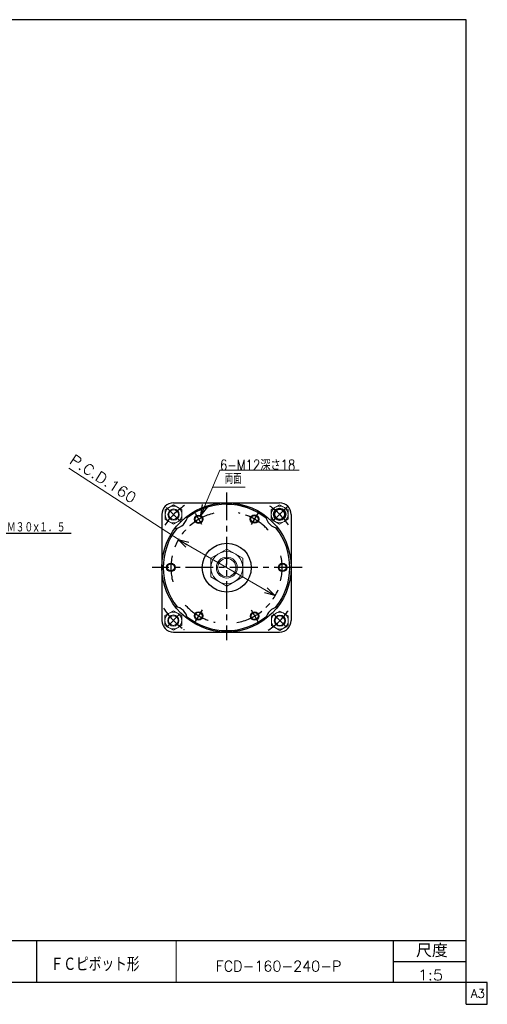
# Model space of a CAD drawing. Header units: millimetres. Extents: x -950 to 1020, y -701 to 709.
# Tile 3 of 3: x 351 to 1020, y -701 to 709. Entities that reach past the tile are written whole.
import ezdxf
from ezdxf.enums import TextEntityAlignment as Align

# ---------------------------------------------------------------- set-up
doc = ezdxf.new("R2010")
doc.units = ezdxf.units.MM
doc.header["$LTSCALE"] = 1.25
doc.linetypes.add('CENTER', pattern=[50.8, 31.75, -6.35, 6.35, -6.35])
doc.layers.add('ZUWAKU', color=7, linetype='Continuous')
doc.styles.add('FdaStyle0', font='txt.shx', dxfattribs={"width": 0.892857, "bigfont": 'bigfont'})

# ---------------------------------------------------------------- blocks, each defined once
blk = doc.blocks.new('_OPEN30')
at = {"color": 0, "linetype": 'ByBlock', "lineweight": -2}
for p, q in [((-1, 0.267949), (0, 0)), ((0, 0), (-1, -0.267949)), ((0, 0), (-1, 0))]:
    blk.add_line(p, q, dxfattribs=at)
blk = doc.blocks.new('DC_GROUP_Φ160_21')
at = {"color": 4, "linetype": 'Continuous', "lineweight": 25}
for radius in [6, 5.1]:
    blk.add_circle((727.1, -75.8), radius, dxfattribs=at)
blk = doc.blocks.new('DC_GROUP_Φ160_22')
at = {"color": 4, "linetype": 'Continuous', "lineweight": 25}
for radius in [6, 5.1]:
    blk.add_circle((687.1, -145.4), radius, dxfattribs=at)
blk = doc.blocks.new('DC_GROUP_Φ160_23')
at = {"color": 4, "linetype": 'Continuous', "lineweight": 25}
for radius in [6, 5.1]:
    blk.add_circle((606.9, -145.1), radius, dxfattribs=at)
blk = doc.blocks.new('DC_GROUP_Φ160_24')
at = {"color": 4, "linetype": 'Continuous', "lineweight": 25}
for radius in [6, 5.1]:
    blk.add_circle((567.2, -75.7), radius, dxfattribs=at)
blk = doc.blocks.new('DC_GROUP_Φ160_25')
at = {"color": 4, "linetype": 'Continuous', "lineweight": 25}
for radius in [6, 5.1]:
    blk.add_circle((607.1, -6.8), radius, dxfattribs=at)
blk = doc.blocks.new('DC_GROUP_Φ160_26')
at = {"color": 4, "linetype": 'Continuous', "lineweight": 25}
for radius in [6, 5.1]:
    blk.add_circle((686.9, -6.5), radius, dxfattribs=at)
blk = doc.blocks.new('DC_GROUP_Φ160_27')
at = {"color": 4, "linetype": 'Continuous', "lineweight": 13}
for p, q in [((571.1, 13.8), (559.1, 6.9)), ((559.1, 6.9), (559.1, -7)), ((583.1, 6.9), (571.1, 13.8)), ((583.1, -7), (583.1, 6.9)), ((559.1, -7), (571.1, -13.9)), ((571.1, -13.9), (583.1, -7))]:
    blk.add_line(p, q, dxfattribs=at)
for radius in [12, 8, 6.92]:
    blk.add_circle((571.1, 0), radius, dxfattribs=at)
blk = doc.blocks.new('DC_GROUP_Φ160_28')
at = {"color": 4, "linetype": 'Continuous', "lineweight": 13}
for p, q in [((722.9, 14.1), (710.9, 7.2)), ((710.9, 7.2), (710.9, -6.7)), ((734.9, 7.2), (722.9, 14.1)), ((734.9, -6.7), (734.9, 7.2)), ((710.9, -6.7), (722.9, -13.6)), ((722.9, -13.6), (734.9, -6.7))]:
    blk.add_line(p, q, dxfattribs=at)
for radius in [12, 8, 6.92]:
    blk.add_circle((722.9, 0.2), radius, dxfattribs=at)
blk = doc.blocks.new('DC_GROUP_Φ160_29')
at = {"color": 4, "linetype": 'Continuous', "lineweight": 13}
for p, q in [((723.2, -138.2), (711.2, -145.1)), ((735.2, -145.1), (723.2, -138.2)), ((711.2, -145.1), (711.2, -159)), ((735.2, -159), (735.2, -145.1)), ((711.2, -159), (723.2, -165.9)), ((723.2, -165.9), (735.2, -159))]:
    blk.add_line(p, q, dxfattribs=at)
for radius in [12, 8, 6.92]:
    blk.add_circle((723.2, -152), radius, dxfattribs=at)
blk = doc.blocks.new('DC_GROUP_Φ160_30')
at = {"color": 4, "linetype": 'Continuous', "lineweight": 13}
for p, q in [((570.8, -137.9), (558.8, -144.8)), ((582.8, -144.8), (570.8, -137.9)), ((558.8, -144.8), (558.8, -158.7)), ((582.8, -158.7), (582.8, -144.8)), ((558.8, -158.7), (570.8, -165.6)), ((570.8, -165.6), (582.8, -158.7))]:
    blk.add_line(p, q, dxfattribs=at)
for radius in [12, 8, 6.92]:
    blk.add_circle((570.8, -151.8), radius, dxfattribs=at)
blk = doc.blocks.new('DC_GROUP_Φ160_31')
at = {"color": 4, "linetype": 'Continuous', "lineweight": 13}
for p, q in [((647.3, -49.4), (624.3, -62.7)), ((670.3, -62.7), (647.3, -49.4)), ((624.3, -62.7), (624.3, -89.3)), ((670.3, -89.3), (670.3, -62.7)), ((624.3, -89.3), (647.3, -102.6)), ((647.3, -102.6), (670.3, -89.3))]:
    blk.add_line(p, q, dxfattribs=at)
for radius in [23, 15, 13.1]:
    blk.add_circle((647.3, -76), radius, dxfattribs=at)
blk = doc.blocks.new('DC_GROUP_Φ160_32')
at = {"color": 4, "linetype": 'Continuous', "lineweight": 13}
for p, q in [((610.3, -1.1), (637.4, 63.4)), ((637.4, 63.4), (750.7, 63.4))]:
    blk.add_line(p, q, dxfattribs=at)
at = {"color": 4, "xscale": 15.00001393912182, "yscale": 14.99994636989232, "rotation": 247.196521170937}
blk.add_blockref('_OPEN30', (610.3, -1.1), dxfattribs=at)
at = {"color": 4, "style": 'FdaStyle0', "width": 0.765957}
blk.add_text('6-M12深さ18', height=15, dxfattribs=at).set_placement((637.4, 63.4), (745.4, 63.4), align=Align.FIT)

msp = doc.modelspace()

# ---------------------------------------------------------------- linework, layer by layer
at = {"color": 4, "linetype": 'Continuous', "lineweight": 13}
for p, q in [((589.852, -43.478), (421.288, 66.603)), ((673.58, 39.112), (627.179, 39.112)), ((577.865, -35.649), (716.147, -116.131))]:
    msp.add_line(p, q, dxfattribs=at)
at = {"color": 4, "linetype": 'CENTER', "lineweight": 25}
for p, q in [((646.904, 31.449), (646.904, -180.138)), ((560.957, 10.206), (581.084, -9.921)), ((611.34, -14.159), (602.445, 1.248)), ((691.947, 2.282), (682.272, -14.476)), ((713.02, -9.596), (733.455, 10.839)), ((754.962, -75.725), (540.284, -75.725)), ((611.901, -136.362), (602.134, -153.28)), ((681.907, -136.362), (691.674, -153.28)), ((580.297, -142.347), (561.264, -161.381)), ((580.297, -142.347), (561.264, -161.381)), ((713.51, -142.347), (732.544, -161.381))]:
    msp.add_line(p, q, dxfattribs=at)
at = {"color": 4, "linetype": 'Continuous', "lineweight": 25}
for p, q in [((570.904, 16.775), (722.904, 16.775)), ((554.404, 0.275), (554.404, -151.725)), ((739.404, 0.275), (739.404, -151.725)), ((327.712, -26.847), (424.592, -26.847)), ((646.904, -75.749), (646.904, -70.749)), ((570.904, -168.225), (722.904, -168.225))]:
    msp.add_line(p, q, dxfattribs=at)
for centre, radius in [((646.902, -75.725), 92.5), ((722.884, 0.333), 8.75), ((647.203, -76.005), 35)]:
    msp.add_circle(centre, radius, dxfattribs=at)
for centre, radius, start, end in [((570.904, 0.275), 16.5, 90, 180), ((646.902, -75.725), 90.5, 51.171346, 128.539093), ((647.203, -76.005), 90.5, 51.40379, 90.189261), ((722.904, 0.275), 16.5, 0, 90), ((647.203, -76.005), 92.5, 61.853934, 62.93905), ((571.124, -0.043), 20, 275.708862, 354.363621), ((722.884, 0.241), 20, 187.182441, 263.243425), ((646.902, -75.725), 90.5, 141.53339, 218.759676), ((646.902, -75.725), 90.5, 320.618369, 38.816026), ((570.981, -151.654), 20, 6.59515, 82.971995), ((723.284, -152.083), 20, 99.313926, 170.703476), ((570.904, -151.725), 16.5, 180, 270), ((646.902, -75.725), 90.5, 231.246128, 309.399033), ((722.904, -151.725), 16.5, 270, 0), ((723.284, -152.083), 8.25, 329.755737, 330.314444)]:
    msp.add_arc(centre, radius, start, end, dxfattribs=at)
at = {"color": 4, "linetype": 'CENTER', "lineweight": 25}
for centre, radius, start, end in [((647.203, -76.005), 107.5, 124.367185, 145.588657), ((647.295, -76.005), 80, 103.416629, 158.558541), ((647.295, -76.005), 80, 42.065459, 78.019652), ((647.203, -76.005), 107.5, 34.591806, 55.136529), ((647.203, -76.005), 107.5, 36.02923, 36.238605), ((647.295, -76.005), 80, 167.744626, 194.679938), ((646.513, -76.005), 80, 346.186732, 12.255374), ((647.295, -76.005), 80, 280.273739, 336.518147), ((647.203, -76.005), 107.5, 212.56636, 235.149179), ((647.295, -76.005), 80, 222.058068, 258.148196), ((647.203, -76.005), 107.5, 303.539496, 327.042587), ((647.203, -76.005), 107.5, 235.26996, 235.384552)]:
    msp.add_arc(centre, radius, start, end, dxfattribs=at)
at = {"layer": 'ZUWAKU', "color": 5, "linetype": 'Continuous', "lineweight": 25}
for p, q in [((990, 708.633), (-950, 708.633)), ((990, -701.367), (990, 708.633)), ((1020, -670.117), (-950, -670.117)), ((1020, -701.367), (1020, -670.117)), ((990, -701.367), (1020, -701.367))]:
    msp.add_line(p, q, dxfattribs=at)
at = {"layer": 'ZUWAKU', "color": 4, "linetype": 'Continuous', "lineweight": 25}
for p, q in [((35, -610.117), (990, -610.117)), ((375, -610.117), (375, -670.117)), ((885.675, -670.117), (885.675, -610.117)), ((885.675, -640.117), (990, -640.117))]:
    msp.add_line(p, q, dxfattribs=at)
at = {"layer": 'ZUWAKU', "color": 4, "linetype": 'Continuous', "lineweight": 13}
msp.add_line((575, -610.117), (575, -670.117), dxfattribs=at)

# ---------------------------------------------------------------- block references
at = {"linetype": 'Continuous'}
for name in ['DC_GROUP_Φ160_32', 'DC_GROUP_Φ160_27', 'DC_GROUP_Φ160_28', 'DC_GROUP_Φ160_25', 'DC_GROUP_Φ160_26', 'DC_GROUP_Φ160_31', 'DC_GROUP_Φ160_24', 'DC_GROUP_Φ160_21', 'DC_GROUP_Φ160_30', 'DC_GROUP_Φ160_23', 'DC_GROUP_Φ160_22', 'DC_GROUP_Φ160_29']:
    msp.add_blockref(name, (0, 0), dxfattribs=at)
at = {"color": 4, "xscale": 15.00001393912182, "yscale": 14.99994636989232}
for p, rotation in [((577.865, -35.649), 149.8000394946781), ((716.147, -116.131), 329.8000394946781)]:
    msp.add_blockref('_OPEN30', p, dxfattribs=dict(at, rotation=rotation))

# ---------------------------------------------------------------- texts
at = {"color": 4, "style": 'FdaStyle0', "width": 0.8}
msp.add_text('P.C.D.160', height=15, rotation=-33, dxfattribs=at).set_placement((420.971, 74.246), (511.547, 15.425), align=Align.FIT)
at = {"color": 4, "style": 'FdaStyle0'}
for s, width, p, p2 in [('両面', 0.666667, (644.357, 43.874), (668.357, 43.874)), ('Ｍ３０×１．５', 0.666667, (332.512, -25.647), (416.512, -25.647)), ('FCD-160-240-P', 0.821918, (631.252, -654.229), (811.252, -654.229)), ('1:5', 0.8, (920.687, -666.997), (956.687, -666.997))]:
    msp.add_text(s, height=15, dxfattribs=dict(at, width=width)).set_placement(p, p2, align=Align.FIT)
at = {"layer": 'ZUWAKU', "color": 4, "style": 'FdaStyle0'}
for s, height, width, p, p2 in [('尺度', 19, 0.749175, (918.075, -634.017), (963.475, -634.017)), ('ＦＣピボット形', 20, 0.693989, (395.301, -654.055), (522.301, -654.055))]:
    msp.add_text(s, height=height, dxfattribs=dict(at, width=width)).set_placement(p, p2, align=Align.FIT)
at = {"layer": 'ZUWAKU', "color": 7, "style": 'FdaStyle0', "width": 0.8}
msp.add_text('A3', height=12.5, dxfattribs=at).set_placement((996.537, -691.992), (1016.537, -691.992), align=Align.FIT)

doc.saveas('drawing.dxf')
